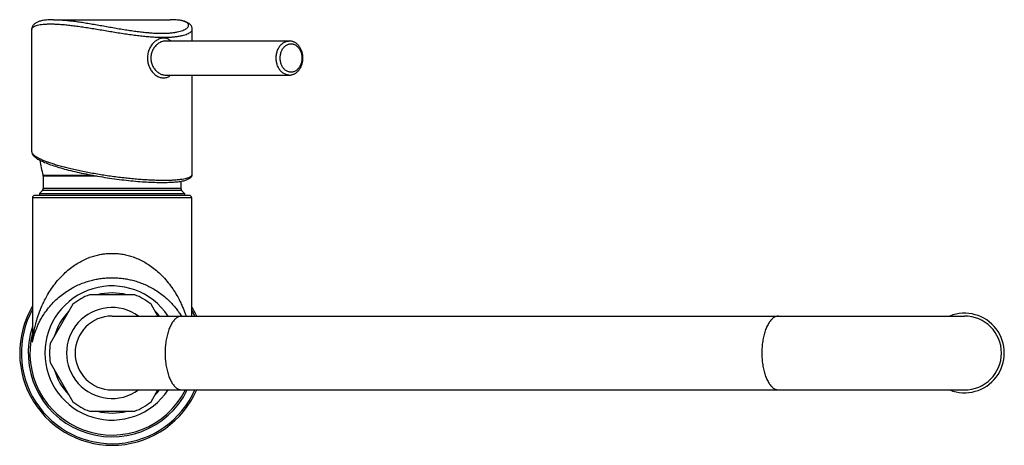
# Model space of a CAD drawing. Header units: millimetres. Extents: x 174 to 354, y 62 to 280.
# Tile 5 of 7: x 302 to 354, y 62 to 85. Entities that reach past the tile are written whole.
import ezdxf

# ---------------------------------------------------------------- set-up
doc = ezdxf.new("R2010")
doc.units = ezdxf.units.MM
doc.header["$LTSCALE"] = 30.734
doc.layers.get('0').update_dxf_attribs({"linetype": 'CONTINUOUS'})

msp = doc.modelspace()

# ---------------------------------------------------------------- linework, layer by layer
at = {"color": 7, "linetype": 'Continuous'}
for p, q in [((302.664, 77.739), (302.664, 84.205)), ((303.814, 84.716), (303.828, 84.716)), ((303.83, 84.716), (309.973, 84.716)), ((311.139, 83.591), (311.139, 84.205)), ((309.722, 83.591), (316.254, 83.591)), ((309.722, 81.791), (316.254, 81.791)), ((311.139, 76.567), (311.139, 81.791)), ((303.271, 76.459), (303.271, 75.801)), ((311.139, 76.566), (311.139, 76.566)), ((310.531, 76.184), (310.531, 75.801)), ((310.981, 75.439), (302.821, 75.439)), ((303.227, 75.695), (303.076, 75.544)), ((303.076, 75.544), (303.076, 75.439)), ((303.076, 75.544), (310.726, 75.544)), ((310.575, 75.695), (310.726, 75.544)), ((310.726, 75.544), (310.726, 75.439)), ((302.701, 75.319), (302.701, 67.902)), ((311.101, 75.319), (311.101, 69.064)), ((308.099, 70.189), (305.703, 70.189)), ((304.837, 69.689), (303.639, 67.614)), ((309.326, 69.064), (308.965, 69.689)), ((306.901, 69.064), (351.902, 69.064)), ((302.701, 67.896), (302.7, 67.892)), ((303.639, 66.614), (304.837, 64.539)), ((306.901, 65.164), (351.902, 65.164)), ((308.965, 64.539), (309.326, 65.164)), ((305.703, 64.039), (308.099, 64.039))]:
    msp.add_line(p, q, dxfattribs=at)
at = {"color": 9, "linetype": 'Continuous'}
for p, q in [((303.264, 76.506), (305.846, 76.506)), ((306.102, 76.459), (303.271, 76.459)), ((310.575, 75.695), (303.227, 75.695)), ((310.531, 75.801), (303.271, 75.801)), ((302.701, 75.319), (311.101, 75.319))]:
    msp.add_line(p, q, dxfattribs=at)
at = {"color": 7, "linetype": 'Continuous'}
for points in [[(303.814, 84.716), (303.733, 84.715), (303.657, 84.713), (303.584, 84.709), (303.514, 84.705), (303.448, 84.699), (303.386, 84.692), (303.327, 84.684), (303.271, 84.675), (303.219, 84.665), (303.169, 84.654), (303.123, 84.643), (303.079, 84.63), (303.038, 84.617), (302.999, 84.602), (302.963, 84.587), (302.929, 84.571), (302.897, 84.554), (302.867, 84.536), (302.838, 84.517), (302.812, 84.496), (302.787, 84.475), (302.764, 84.452), (302.743, 84.427), (302.724, 84.401), (302.708, 84.374), (302.694, 84.345), (302.682, 84.316), (302.674, 84.286), (302.668, 84.255), (302.664, 84.225), (302.664, 84.205)], [(311.139, 84.205), (311.138, 84.225), (311.135, 84.255), (311.129, 84.286), (311.12, 84.316), (311.109, 84.345), (311.095, 84.374), (311.078, 84.401), (311.059, 84.427), (311.039, 84.452), (311.016, 84.475), (310.991, 84.496), (310.964, 84.517), (310.936, 84.536), (310.906, 84.554), (310.874, 84.571), (310.84, 84.587), (310.803, 84.602), (310.765, 84.617), (310.724, 84.63), (310.68, 84.643), (310.633, 84.654), (310.584, 84.665), (310.532, 84.675), (310.476, 84.684), (310.417, 84.692), (310.354, 84.699), (310.288, 84.705), (310.219, 84.709), (310.146, 84.713), (310.069, 84.715), (309.989, 84.716), (309.975, 84.716)], [(302.664, 77.74), (302.665, 77.714), (302.67, 77.685), (302.678, 77.656), (302.69, 77.628), (302.705, 77.6), (302.722, 77.573), (302.743, 77.546), (302.766, 77.52), (302.793, 77.493), (302.823, 77.466), (302.857, 77.439), (302.895, 77.412), (302.936, 77.384), (302.982, 77.355), (303.033, 77.326), (303.087, 77.297), (303.145, 77.267), (303.208, 77.238), (303.274, 77.208), (303.343, 77.178), (303.416, 77.148), (303.492, 77.118), (303.57, 77.089), (303.651, 77.059), (303.735, 77.03), (303.822, 77.001), (303.911, 76.972), (304.003, 76.944), (304.098, 76.915), (304.195, 76.887), (304.295, 76.858), (304.398, 76.83), (304.502, 76.803), (304.609, 76.775), (304.718, 76.748), (304.828, 76.721), (304.941, 76.694), (305.055, 76.668), (305.171, 76.642), (305.288, 76.617), (305.407, 76.592), (305.527, 76.567), (305.648, 76.543), (305.77, 76.52), (305.893, 76.497), (306.017, 76.474), (306.142, 76.452), (306.267, 76.431), (306.393, 76.41), (306.519, 76.39), (306.645, 76.37), (306.771, 76.351), (306.897, 76.333), (307.024, 76.316), (307.149, 76.299), (307.275, 76.283), (307.4, 76.267), (307.525, 76.252), (307.649, 76.238), (307.772, 76.225), (307.894, 76.212), (308.015, 76.201), (308.135, 76.19), (308.254, 76.179), (308.372, 76.17), (308.489, 76.161), (308.603, 76.154), (308.717, 76.147), (308.829, 76.14), (308.939, 76.135), (309.047, 76.13), (309.153, 76.127), (309.257, 76.124), (309.359, 76.122), (309.459, 76.121), (309.548, 76.12)], [(309.548, 76.12), (309.634, 76.121), (309.726, 76.122), (309.815, 76.124), (309.901, 76.127), (309.985, 76.13), (310.067, 76.135), (310.145, 76.14), (310.222, 76.146), (310.296, 76.153), (310.367, 76.161), (310.436, 76.17), (310.503, 76.179), (310.567, 76.19), (310.627, 76.202), (310.684, 76.214), (310.738, 76.228), (310.786, 76.242), (310.831, 76.256), (310.872, 76.271), (310.909, 76.287), (310.944, 76.304), (310.975, 76.321), (311.004, 76.339), (311.03, 76.359), (311.054, 76.38), (311.075, 76.402), (311.094, 76.426), (311.109, 76.451), (311.122, 76.478), (311.131, 76.506), (311.137, 76.533), (311.139, 76.56), (311.139, 76.566)], [(302.701, 67.901), (302.701, 67.895), (302.701, 67.888), (302.701, 67.882), (302.701, 67.877), (302.7, 67.872), (302.7, 67.868), (302.7, 67.864), (302.7, 67.862), (302.7, 67.86), (302.7, 67.859), (302.7, 67.858)]]:
    msp.add_lwpolyline(points, dxfattribs=at)
for centre, radius, start, end in [((306.901, 77.689), 3.825, 185.9569, 198.021), ((303.121, 76.459), 0.15, 0, 18.021), ((302.821, 75.319), 0.12, 90, 180), ((303.121, 75.801), 0.15, 315, 0), ((310.681, 75.801), 0.15, 180, 225), ((310.981, 75.319), 0.12, 0, 90), ((306.901, 67.114), 3.3, 111.28, 128.72), ((306.901, 67.114), 3.3, 51.28, 68.72), ((306.901, 67.114), 4.875, 149.4912, 336.4208), ((306.901, 67.114), 2.4, 54.3514, 305.6486), ((306.901, 67.114), 4.875, 23.5792, 30.5088), ((351.902, 67.114), 2.1, 248.2424, 111.7576), ((306.901, 67.114), 1.95, 90, 270), ((351.902, 67.114), 1.95, 270, 90), ((306.901, 67.114), 4.335, 165.712, 333.264), ((305.248, 67.574), 2.568, 173.3123, 173.6987), ((305.334, 67.564), 2.654, 172.9024, 173.3121), ((306.901, 67.114), 3.3, 171.28, 188.72), ((306.901, 67.114), 3.3, 231.28, 248.72), ((306.901, 67.114), 3.3, 291.28, 308.72)]:
    msp.add_arc(centre, radius, start, end, dxfattribs=at)
at = {"color": 9, "linetype": 'Continuous'}
for centre, radius, start, end in [((311.015, 76.567), 0.124, 359.5795, 359.7263), ((306.901, 67.114), 3.542, 33.4172, 326.5828), ((306.901, 67.114), 3.172, 75.8323, 104.1677), ((306.901, 67.114), 4.789, 151.2942, 335.969), ((306.901, 67.114), 3.172, 135.8293, 164.2143), ((306.901, 67.114), 3.172, 37.9414, 44.1707), ((306.901, 67.114), 4.789, 24.031, 28.7058), ((306.901, 67.114), 4.426, 161.6112, 333.8611), ((306.901, 67.114), 3.172, 195.7857, 224.1707), ((306.901, 67.114), 3.172, 315.8293, 322.0586), ((306.901, 67.114), 3.172, 255.8323, 284.1677)]:
    msp.add_arc(centre, radius, start, end, dxfattribs=at)
for points, knots in [([(302.664, 84.205), (302.664, 84.208), (302.665, 84.231), (302.682, 84.276), (302.735, 84.328), (302.812, 84.373), (302.914, 84.411), (303.04, 84.443), (303.19, 84.467), (303.363, 84.483), (303.557, 84.491), (303.772, 84.491), (304.006, 84.482), (304.259, 84.465), (304.53, 84.44), (304.818, 84.407), (305.121, 84.367), (305.437, 84.321), (305.766, 84.27), (306.103, 84.215), (306.447, 84.158), (306.794, 84.1), (307.142, 84.043), (307.486, 83.989), (307.825, 83.938), (308.156, 83.894), (308.476, 83.856), (308.783, 83.825), (309.077, 83.803), (309.356, 83.789), (309.537, 83.786), (309.625, 83.786)], [0, 0, 0, 0, 0.010442, 0.068738, 0.138566, 0.226374, 0.334896, 0.465043, 0.616914, 0.790232, 0.984565, 1.199393, 1.434143, 1.688151, 1.960629, 2.250569, 2.556686, 2.87731, 3.210333, 3.5532, 3.902899, 4.256133, 4.609429, 4.959395, 5.302873, 5.63714, 5.959939, 6.26955, 6.564691, 6.844347, 7.107594, 7.107594, 7.107594, 7.107594]), ([(303.828, 84.716), (303.863, 84.716), (303.975, 84.715), (304.169, 84.707), (304.415, 84.689), (304.678, 84.663), (304.957, 84.629), (305.25, 84.588), (305.556, 84.54), (305.873, 84.488), (306.198, 84.431), (306.529, 84.373), (306.861, 84.313), (307.193, 84.255), (307.52, 84.2), (307.842, 84.149), (308.154, 84.105), (308.455, 84.067), (308.743, 84.036), (309.019, 84.014), (309.279, 84.001), (309.448, 83.998), (309.53, 83.998)], [0, 0, 0, 0, 0.106782, 0.335122, 0.582017, 0.846691, 1.128112, 1.424963, 1.735507, 2.057545, 2.388421, 2.725021, 3.063979, 3.401809, 3.735171, 4.061032, 4.376936, 4.680914, 4.971466, 5.247789, 5.50912, 5.754256, 5.754256, 5.754256, 5.754256]), ([(309.53, 83.998), (309.606, 83.998), (309.754, 84), (309.967, 84.013), (310.164, 84.035), (310.341, 84.064), (310.498, 84.101), (310.635, 84.145), (310.748, 84.195), (310.837, 84.249), (310.902, 84.307), (310.941, 84.368), (310.95, 84.432), (310.926, 84.493), (310.875, 84.547), (310.799, 84.593), (310.699, 84.633), (310.575, 84.666), (310.428, 84.691), (310.26, 84.708), (310.107, 84.715), (310.01, 84.716), (309.976, 84.716)], [0, 0, 0, 0, 0.229439, 0.443475, 0.640854, 0.820862, 0.982839, 1.125941, 1.249512, 1.353351, 1.438243, 1.507036, 1.566228, 1.6262, 1.696985, 1.78462, 1.891843, 2.019666, 2.168266, 2.337458, 2.526855, 2.628532, 2.628532, 2.628532, 2.628532]), ([(309.625, 83.786), (309.707, 83.786), (309.866, 83.789), (310.094, 83.802), (310.304, 83.823), (310.494, 83.853), (310.661, 83.89), (310.806, 83.934), (310.927, 83.983), (311.022, 84.037), (311.09, 84.093), (311.13, 84.15), (311.139, 84.189), (311.139, 84.205)], [0, 0, 0, 0, 0.246422, 0.47557, 0.68656, 0.878554, 1.050676, 1.202052, 1.331956, 1.440146, 1.527392, 1.596573, 1.64422, 1.64422, 1.64422, 1.64422]), ([(309.625, 83.741), (309.596, 83.741), (309.536, 83.736), (309.447, 83.716), (309.357, 83.683), (309.268, 83.636), (309.182, 83.576), (309.1, 83.504), (309.023, 83.42), (308.954, 83.326), (308.894, 83.223), (308.845, 83.112), (308.807, 82.996), (308.782, 82.875), (308.769, 82.753), (308.769, 82.629), (308.782, 82.506), (308.807, 82.386), (308.845, 82.27), (308.894, 82.159), (308.954, 82.056), (309.023, 81.961), (309.1, 81.877), (309.182, 81.805), (309.268, 81.746), (309.357, 81.699), (309.447, 81.665), (309.536, 81.645), (309.596, 81.641), (309.625, 81.641)], [0, 0, 0, 0, 0.087371, 0.178708, 0.274384, 0.374536, 0.479208, 0.588455, 0.701887, 0.818718, 0.938138, 1.059371, 1.181732, 1.304686, 1.427915, 1.551218, 1.674447, 1.7974, 1.91976, 2.040993, 2.160413, 2.277244, 2.390676, 2.499924, 2.604596, 2.704747, 2.800423, 2.891759, 2.979129, 2.979129, 2.979129, 2.979129]), ([(310.004, 83.591), (309.987, 83.607), (309.946, 83.64), (309.876, 83.683), (309.795, 83.717), (309.711, 83.736), (309.654, 83.741), (309.625, 83.741)], [0, 0, 0, 0, 0.069692, 0.1587311, 0.2455938, 0.3313078, 0.4167676, 0.4167676, 0.4167676, 0.4167676]), ([(316.254, 81.791), (316.226, 81.791), (316.17, 81.795), (316.088, 81.815), (316.008, 81.848), (315.932, 81.893), (315.86, 81.949), (315.795, 82.017), (315.736, 82.094), (315.685, 82.179), (315.642, 82.273), (315.607, 82.372), (315.583, 82.475), (315.568, 82.582), (315.563, 82.691), (315.568, 82.799), (315.583, 82.906), (315.607, 83.01), (315.642, 83.109), (315.685, 83.202), (315.736, 83.288), (315.795, 83.365), (315.86, 83.432), (315.932, 83.489), (316.008, 83.534), (316.088, 83.567), (316.17, 83.586), (316.226, 83.591), (316.254, 83.591)], [0, 0, 0, 0, 0.083361, 0.167562, 0.253371, 0.341424, 0.432184, 0.525925, 0.622731, 0.722508, 0.825003, 0.929834, 1.036509, 1.14446, 1.253064, 1.361667, 1.469618, 1.576294, 1.681124, 1.78362, 1.883396, 1.980202, 2.073943, 2.164703, 2.252756, 2.338565, 2.422766, 2.506127, 2.506127, 2.506127, 2.506127]), ([(316.35, 81.941), (316.326, 81.941), (316.278, 81.945), (316.206, 81.963), (316.137, 81.992), (316.072, 82.033), (316.011, 82.084), (315.955, 82.144), (315.906, 82.213), (315.863, 82.289), (315.829, 82.372), (315.802, 82.459), (315.784, 82.551), (315.775, 82.644), (315.775, 82.738), (315.784, 82.831), (315.802, 82.922), (315.829, 83.01), (315.863, 83.092), (315.906, 83.169), (315.955, 83.238), (316.011, 83.298), (316.072, 83.349), (316.137, 83.389), (316.206, 83.419), (316.278, 83.437), (316.326, 83.441), (316.35, 83.441)], [0, 0, 0, 0, 0.072286, 0.145413, 0.220034, 0.296726, 0.375896, 0.457765, 0.542366, 0.629568, 0.719088, 0.810526, 0.903395, 0.997146, 1.091197, 1.184948, 1.277815, 1.369252, 1.458772, 1.545972, 1.630573, 1.712441, 1.791611, 1.868302, 1.942923, 2.01605, 2.088335, 2.088335, 2.088335, 2.088335]), ([(316.35, 83.441), (316.374, 83.441), (316.423, 83.437), (316.494, 83.419), (316.564, 83.389), (316.629, 83.349), (316.69, 83.298), (316.746, 83.238), (316.795, 83.169), (316.837, 83.092), (316.872, 83.01), (316.898, 82.922), (316.916, 82.831), (316.925, 82.738), (316.925, 82.644), (316.916, 82.551), (316.898, 82.459), (316.872, 82.372), (316.837, 82.289), (316.795, 82.213), (316.746, 82.144), (316.69, 82.084), (316.629, 82.033), (316.564, 81.992), (316.494, 81.963), (316.423, 81.945), (316.374, 81.941), (316.35, 81.941)], [0, 0, 0, 0, 0.072286, 0.145413, 0.220034, 0.296726, 0.375896, 0.457765, 0.542366, 0.629568, 0.719088, 0.810526, 0.903395, 0.997146, 1.091197, 1.184948, 1.277815, 1.369252, 1.458772, 1.545972, 1.630573, 1.712441, 1.791611, 1.868302, 1.942923, 2.01605, 2.088335, 2.088335, 2.088335, 2.088335]), ([(309.625, 81.641), (309.654, 81.641), (309.711, 81.645), (309.795, 81.665), (309.876, 81.698), (309.946, 81.741), (309.987, 81.775), (310.004, 81.79)], [0, 0, 0, 0, 0.0854607, 0.1711756, 0.2580389, 0.3470782, 0.4167676, 0.4167676, 0.4167676, 0.4167676]), ([(302.664, 77.74), (302.664, 77.733), (302.666, 77.703), (302.691, 77.65), (302.749, 77.585), (302.834, 77.517), (302.947, 77.447), (303.087, 77.375), (303.253, 77.301), (303.445, 77.226), (303.662, 77.15), (303.901, 77.074), (304.161, 76.998), (304.44, 76.924), (304.736, 76.851), (305.046, 76.78), (305.369, 76.712), (305.702, 76.648), (306.042, 76.586), (306.388, 76.529), (306.736, 76.476), (307.085, 76.428), (307.432, 76.385), (307.774, 76.347), (308.11, 76.315), (308.437, 76.288), (308.753, 76.267), (309.057, 76.252), (309.346, 76.243), (309.534, 76.24), (309.625, 76.24)], [0, 0, 0, 0, 0.021215, 0.087543, 0.172237, 0.279843, 0.412193, 0.569773, 0.752312, 0.959039, 1.188814, 1.440203, 1.711526, 2.000902, 2.306279, 2.625472, 2.956198, 3.296102, 3.642791, 3.993863, 4.346937, 4.699652, 5.049678, 5.394799, 5.732888, 6.061836, 6.379591, 6.684295, 6.97421, 7.247583, 7.247583, 7.247583, 7.247583]), ([(309.625, 76.24), (309.71, 76.24), (309.874, 76.242), (310.109, 76.251), (310.323, 76.266), (310.515, 76.286), (310.683, 76.312), (310.825, 76.344), (310.943, 76.381), (311.034, 76.423), (311.099, 76.47), (311.134, 76.521), (311.139, 76.554), (311.139, 76.566)], [0, 0, 0, 0, 0.2553, 0.491077, 0.705964, 0.898852, 1.068811, 1.21515, 1.337657, 1.436922, 1.515062, 1.577451, 1.613745, 1.613745, 1.613745, 1.613745]), ([(302.701, 67.902), (302.701, 67.897), (302.701, 67.892), (302.702, 67.877), (302.709, 67.889), (302.71, 67.903), (302.718, 67.933), (302.725, 67.974), (302.736, 68.031), (302.748, 68.101), (302.765, 68.186), (302.784, 68.284), (302.809, 68.396), (302.838, 68.523), (302.874, 68.665), (302.918, 68.823), (302.972, 68.998), (303.038, 69.193), (303.119, 69.409), (303.22, 69.648), (303.346, 69.913), (303.507, 70.208), (303.71, 70.53), (303.952, 70.856), (304.219, 71.159), (304.496, 71.424), (304.773, 71.648), (305.05, 71.836), (305.324, 71.991), (305.595, 72.116), (305.863, 72.215), (306.127, 72.289), (306.388, 72.34), (306.646, 72.37), (306.816, 72.377), (306.901, 72.377)], [0, 0, 0, 0, 0.015566, 0.022243, 0.027223, 0.04342, 0.072273, 0.115023, 0.172489, 0.244294, 0.330185, 0.4303, 0.544975, 0.674786, 0.820717, 0.984127, 1.166819, 1.371172, 1.600182, 1.857826, 2.149387, 2.480983, 2.866746, 3.288001, 3.698163, 4.078308, 4.433905, 4.767383, 5.081193, 5.378465, 5.662235, 5.93562, 6.200644, 6.459096, 6.712862, 6.712862, 6.712862, 6.712862]), ([(306.901, 72.377), (306.987, 72.377), (307.161, 72.37), (307.422, 72.339), (307.685, 72.286), (307.951, 72.211), (308.22, 72.111), (308.493, 71.983), (308.77, 71.825), (309.048, 71.633), (309.328, 71.405), (309.605, 71.136), (309.867, 70.833), (310.097, 70.52), (310.285, 70.223), (310.434, 69.954), (310.552, 69.711), (310.648, 69.492), (310.727, 69.294), (310.777, 69.154), (310.802, 69.079), (310.807, 69.064)], [0, 0, 0, 0, 0.258137, 0.520489, 0.787974, 1.062994, 1.349195, 1.649413, 1.966289, 2.303194, 2.662628, 3.047487, 3.460738, 3.862181, 4.212011, 4.515676, 4.783658, 5.021124, 5.232943, 5.422508, 5.469505, 5.469505, 5.469505, 5.469505]), ([(302.687, 67.719), (302.687, 67.714), (302.684, 67.703), (302.699, 67.703), (302.7, 67.729), (302.715, 67.761), (302.728, 67.823), (302.75, 67.904), (302.779, 68.008), (302.817, 68.134), (302.866, 68.28), (302.93, 68.448), (303.012, 68.639), (303.119, 68.854), (303.258, 69.096), (303.441, 69.366), (303.668, 69.648), (303.928, 69.918), (304.204, 70.157), (304.484, 70.361), (304.765, 70.534), (305.045, 70.678), (305.321, 70.797), (305.594, 70.892), (305.862, 70.967), (306.126, 71.023), (306.387, 71.062), (306.645, 71.085), (306.816, 71.09), (306.901, 71.09)], [0, 0, 0, 0, 0.015228, 0.019472, 0.036764, 0.074591, 0.135609, 0.220531, 0.328681, 0.459629, 0.613732, 0.792449, 0.998509, 1.236204, 1.512119, 1.835928, 2.213964, 2.596562, 2.959608, 3.305992, 3.635296, 3.94916, 4.249287, 4.537278, 4.814798, 5.084333, 5.347882, 5.606278, 5.860384, 5.860384, 5.860384, 5.860384]), ([(306.901, 71.09), (306.984, 71.09), (307.151, 71.085), (307.404, 71.063), (307.66, 71.026), (307.918, 70.972), (308.181, 70.901), (308.447, 70.81), (308.718, 70.696), (308.991, 70.559), (309.266, 70.395), (309.542, 70.2), (309.806, 69.98), (310.042, 69.746), (310.239, 69.521), (310.396, 69.314), (310.497, 69.164), (310.548, 69.083), (310.559, 69.064)], [0, 0, 0, 0, 0.249076, 0.50215, 0.760044, 1.023568, 1.294597, 1.575435, 1.868051, 2.173373, 2.491918, 2.82978, 3.182973, 3.524053, 3.824472, 4.079653, 4.301988, 4.367518, 4.367518, 4.367518, 4.367518]), ([(310.586, 69.064), (310.575, 69.064), (310.539, 69.062), (310.478, 69.052), (310.407, 69.026), (310.338, 68.988), (310.27, 68.937), (310.204, 68.875), (310.141, 68.802), (310.081, 68.718), (310.024, 68.623), (309.971, 68.519), (309.922, 68.406), (309.877, 68.284), (309.837, 68.155), (309.801, 68.019), (309.771, 67.877), (309.746, 67.731), (309.726, 67.58), (309.712, 67.426), (309.703, 67.271), (309.701, 67.166), (309.701, 67.114)], [0, 0, 0, 0, 0.035682, 0.107859, 0.182602, 0.261367, 0.345308, 0.435256, 0.531749, 0.63507, 0.745289, 0.862301, 0.985856, 1.115586, 1.251022, 1.391614, 1.536744, 1.685737, 1.837872, 1.992395, 2.148524, 2.30546, 2.30546, 2.30546, 2.30546]), ([(342.088, 69.064), (342.076, 69.064), (342.04, 69.062), (341.98, 69.052), (341.909, 69.026), (341.839, 68.988), (341.771, 68.937), (341.706, 68.875), (341.643, 68.802), (341.583, 68.718), (341.526, 68.623), (341.473, 68.519), (341.423, 68.406), (341.379, 68.284), (341.338, 68.155), (341.303, 68.019), (341.272, 67.877), (341.247, 67.731), (341.227, 67.58), (341.213, 67.426), (341.205, 67.271), (341.203, 67.166), (341.203, 67.114)], [0, 0, 0, 0, 0.035682, 0.107859, 0.182602, 0.261367, 0.345308, 0.435256, 0.531749, 0.63507, 0.745289, 0.862301, 0.985856, 1.115586, 1.251022, 1.391614, 1.536744, 1.685737, 1.837872, 1.992395, 2.148524, 2.30546, 2.30546, 2.30546, 2.30546]), ([(309.701, 67.114), (309.701, 67.062), (309.703, 66.957), (309.712, 66.802), (309.726, 66.648), (309.746, 66.497), (309.771, 66.351), (309.801, 66.209), (309.837, 66.073), (309.877, 65.944), (309.922, 65.822), (309.971, 65.709), (310.024, 65.605), (310.081, 65.51), (310.141, 65.426), (310.204, 65.353), (310.27, 65.291), (310.338, 65.24), (310.407, 65.202), (310.478, 65.176), (310.539, 65.166), (310.575, 65.164), (310.586, 65.164)], [0, 0, 0, 0, 0.156936, 0.313065, 0.467588, 0.619724, 0.768716, 0.913846, 1.054439, 1.189875, 1.319604, 1.443159, 1.560171, 1.67039, 1.773711, 1.870205, 1.960153, 2.044093, 2.122859, 2.197602, 2.269779, 2.30546, 2.30546, 2.30546, 2.30546]), ([(341.203, 67.114), (341.203, 67.062), (341.205, 66.957), (341.213, 66.802), (341.227, 66.648), (341.247, 66.497), (341.272, 66.351), (341.303, 66.209), (341.338, 66.073), (341.379, 65.944), (341.423, 65.822), (341.473, 65.709), (341.526, 65.605), (341.583, 65.51), (341.643, 65.426), (341.706, 65.353), (341.771, 65.291), (341.839, 65.24), (341.909, 65.202), (341.98, 65.176), (342.04, 65.166), (342.076, 65.164), (342.088, 65.164)], [0, 0, 0, 0, 0.156936, 0.313065, 0.467588, 0.619724, 0.768716, 0.913846, 1.054439, 1.189875, 1.319604, 1.443159, 1.560171, 1.67039, 1.773711, 1.870205, 1.960153, 2.044093, 2.122859, 2.197602, 2.269779, 2.30546, 2.30546, 2.30546, 2.30546])]:
    msp.add_open_spline(points, degree=3, knots=knots, dxfattribs=at)
at = {"color": 7, "linetype": 'Continuous'}
for points, knots in [([(309.722, 83.591), (309.695, 83.591), (309.641, 83.587), (309.559, 83.569), (309.477, 83.539), (309.396, 83.498), (309.318, 83.445), (309.244, 83.382), (309.175, 83.309), (309.113, 83.227), (309.06, 83.138), (309.016, 83.044), (308.983, 82.946), (308.961, 82.845), (308.95, 82.742), (308.95, 82.639), (308.961, 82.537), (308.983, 82.436), (309.016, 82.337), (309.06, 82.243), (309.113, 82.154), (309.175, 82.073), (309.244, 82), (309.318, 81.937), (309.396, 81.884), (309.477, 81.843), (309.559, 81.813), (309.641, 81.795), (309.695, 81.791), (309.722, 81.791)], [0, 0, 0, 0, 0.079909, 0.163012, 0.249731, 0.340291, 0.434612, 0.532297, 0.632701, 0.735014, 0.838405, 0.942138, 1.045754, 1.149025, 1.251989, 1.354825, 1.457789, 1.561059, 1.664675, 1.768407, 1.871798, 1.97411, 2.074514, 2.172199, 2.26652, 2.35708, 2.443798, 2.5269, 2.606809, 2.606809, 2.606809, 2.606809]), ([(316.254, 81.791), (316.275, 81.791), (316.318, 81.793), (316.382, 81.804), (316.444, 81.821), (316.506, 81.845), (316.566, 81.876), (316.624, 81.914), (316.679, 81.959), (316.73, 82.009), (316.778, 82.066), (316.821, 82.127), (316.86, 82.194), (316.894, 82.264), (316.922, 82.338), (316.945, 82.414), (316.962, 82.493), (316.973, 82.573), (316.979, 82.654), (316.979, 82.736), (316.972, 82.817), (316.96, 82.896), (316.943, 82.975), (316.92, 83.051), (316.891, 83.124), (316.857, 83.193), (316.818, 83.259), (316.775, 83.32), (316.727, 83.375), (316.676, 83.425), (316.622, 83.469), (316.565, 83.506), (316.505, 83.537), (316.444, 83.561), (316.381, 83.578), (316.318, 83.588), (316.275, 83.591), (316.254, 83.591)], [0, 0, 0, 0, 0.063802, 0.128037, 0.193131, 0.2592, 0.32654, 0.395523, 0.465882, 0.538204, 0.61182, 0.687283, 0.763893, 0.841924, 0.920883, 1.000794, 1.081328, 1.162343, 1.243621, 1.324927, 1.406095, 1.486871, 1.56708, 1.64653, 1.72497, 1.802354, 1.878292, 1.952986, 2.02585, 2.097413, 2.16701, 2.235314, 2.302046, 2.367627, 2.432353, 2.496361, 2.560093, 2.560093, 2.560093, 2.560093]), ([(302.696, 67.856), (302.695, 67.845), (302.693, 67.826), (302.69, 67.799), (302.689, 67.774), (302.687, 67.753), (302.687, 67.734), (302.687, 67.723), (302.687, 67.719)], [0, 0, 0, 0, 0.0308186, 0.0580416, 0.0827149, 0.1045959, 0.1229934, 0.1374084, 0.1374084, 0.1374084, 0.1374084])]:
    msp.add_open_spline(points, degree=3, knots=knots, dxfattribs=at)

doc.saveas('drawing.dxf')
